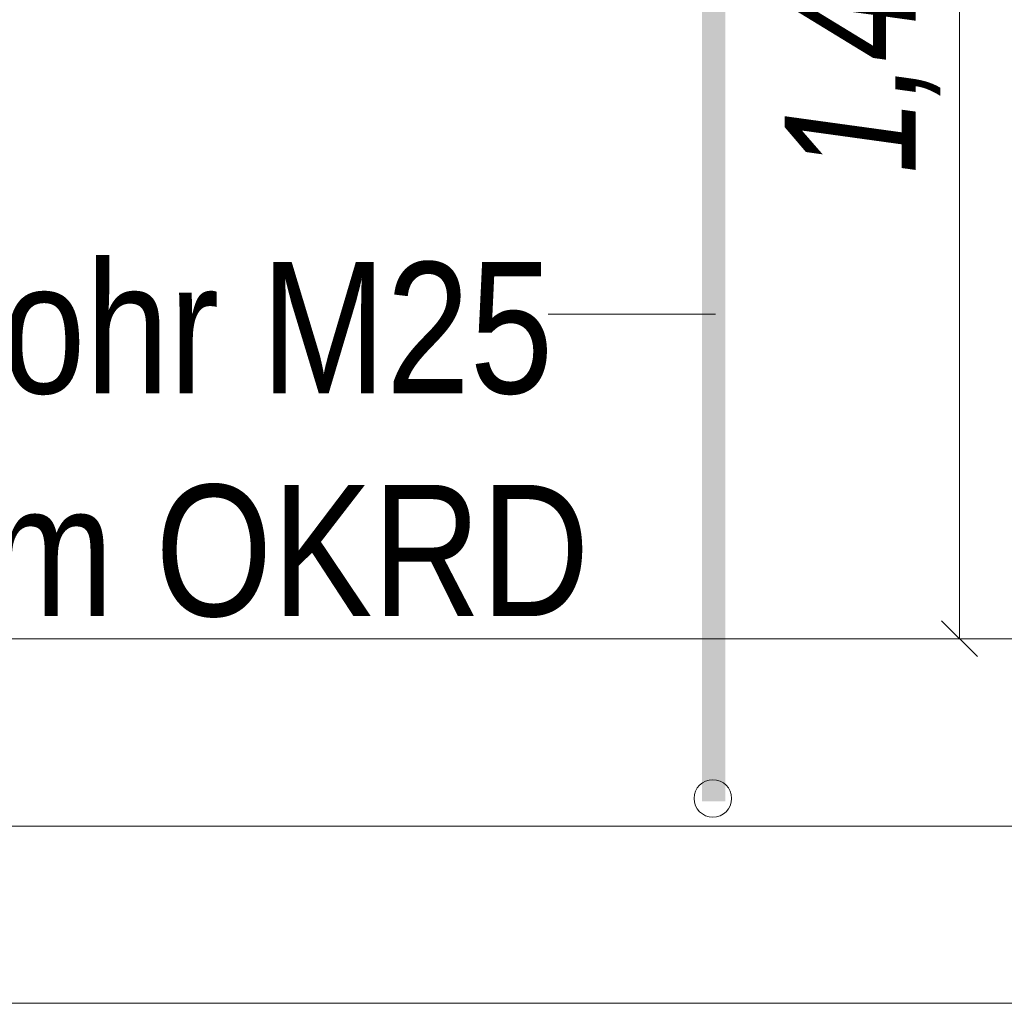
# Model space of a CAD drawing. Extents: x -620 to 300, y 62 to 1112.
# Tile 207 of 256: x 221 to 231, y 775 to 785. Entities that reach past the tile are written whole.
import ezdxf
from ezdxf.lldxf.tags import DXFTag

# ---------------------------------------------------------------- set-up
doc = ezdxf.new("R2010")
doc.units = 0
doc.layers.get('0').update_dxf_attribs({"lineweight": 13})
for name, color, linetype, lineweight, true_color in [('E_Aussparung Bemaßung-A06G9S0H8I', 5, 'Continuous', 9, 0x0000ff), ('E_Betonbaudose', 1, 'Continuous', 13, 0xff0000), ('E_Detail_Beschriftung', 7, 'Continuous', 13, 0x009900)]:
    doc.layers.add(name, color=color, linetype=linetype, lineweight=lineweight, true_color=true_color)
doc.layers.add('E_Detail_Linie_Text_Bem', color=7, linetype='Continuous', lineweight=13)
doc.styles.get("Standard").update_dxf_attribs({"font": 'ARIALN.TTF'})
tags = doc.linetypes.add('fein_strichliert-A06G9S0L8I', pattern=[4, 1, -2, 1]).pattern_tags.tags
tags[8:9] = [DXFTag(74, 4), DXFTag(75, 0), DXFTag(340, '0'), DXFTag(46, 0.0), DXFTag(50, 0.0), DXFTag(44, 0.0), DXFTag(45, 0.0)]
tags[6:7] = [DXFTag(74, 4), DXFTag(75, 0), DXFTag(340, '0'), DXFTag(46, 0.0), DXFTag(50, 0.0), DXFTag(44, 0.0), DXFTag(45, 0.0)]
tags[4:5] = [DXFTag(74, 4), DXFTag(75, 0), DXFTag(340, '0'), DXFTag(46, 0.0), DXFTag(50, 0.0), DXFTag(44, 0.0), DXFTag(45, 0.0)]

# ---------------------------------------------------------------- blocks, each defined once
blk = doc.blocks.new('Referenz-A06G9S0M8I')
at = {"layer": 'E_Aussparung Bemaßung-A06G9S0H8I', "linetype": 'Continuous', "ltscale": 0.13}
for p, q in [((230.761, 792.434), (230.761, 778.434)), ((230.952, 778.243), (230.57, 778.625)), ((231.061, 778.434), (230.261, 778.434))]:
    blk.add_line(p, q, dxfattribs=at)
at = {"layer": 'E_Betonbaudose', "linetype": 'Continuous', "ltscale": 0.13}
blk.add_circle((228.129, 776.73), 0.2, dxfattribs=at)
at = {"layer": 'E_Detail_Linie_Text_Bem', "color": 0, "linetype": 'Continuous', "ltscale": 0.13}
blk.add_line((226.373, 781.896), (228.158, 781.896), dxfattribs=at)
at = {"layer": 'E_Detail_Linie_Text_Bem', "linetype": 'Continuous', "ltscale": 0.13}
for p, q in [((192.693, 778.434), (234.779, 778.434)), ((192.693, 776.434), (236.044, 776.434))]:
    blk.add_line(p, q, dxfattribs=at)
at = {"layer": 'E_Detail_Linie_Text_Bem', "linetype": 'fein_strichliert-A06G9S0L8I', "ltscale": 0.65}
blk.add_line((184.677, 774.544), (244.421, 774.544), dxfattribs=at)
at = {"layer": 'E_Detail_Linie_Text_Bem', "linetype": 'Continuous', "ltscale": 0.13}
blk.add_solid([(228.263, 792.483), (228.263, 776.699), (228.013, 792.482), (228.013, 776.699)], dxfattribs=at)
at = {"layer": 'E_Aussparung Bemaßung-A06G9S0H8I', "linetype": 'Continuous', "ltscale": 0.13, "insert": (228.895, 783.397), "char_height": 1.4, "attachment_point": 1, "rotation": 90}
blk.add_mtext('{\\W0.9;\\fArial Narrow|b0|i1;1,40 }', dxfattribs=at)
at = {"layer": 'E_Detail_Beschriftung', "linetype": 'Continuous', "ltscale": 0.13, "char_height": 1.4, "attachment_point": 1}
for s, insert in [('{\\fArial Narrow;Leerrohr M25}', (216.8, 782.451)), ('{\\fArial Narrow;OKFF = +0,20m OKRD}', (210.234, 780.075))]:
    blk.add_mtext(s, dxfattribs=dict(at, insert=insert))

msp = doc.modelspace()

# ---------------------------------------------------------------- block references
at = {"color": 8, "lineweight": 25, "ltscale": 0.25, "true_color": 0x808080}
msp.add_blockref('Referenz-A06G9S0M8I', (0, 0), dxfattribs=at)

doc.saveas('drawing.dxf')
